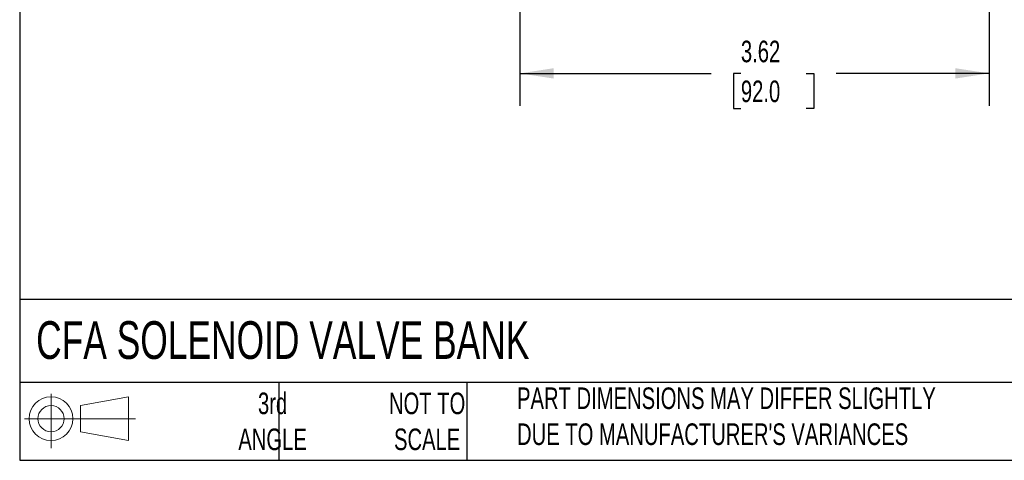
# Model space of a CAD drawing. Header units: inches. Extents: x 0.5 to 21.5, y 0.5 to 16.5.
# Tile 1 of 17: x 0.5 to 8.1, y 0.5 to 3.9. Entities that reach past the tile are written whole.
import ezdxf

# ---------------------------------------------------------------- set-up
doc = ezdxf.new("R2010")
doc.units = ezdxf.units.IN
doc.header["$LTSCALE"] = 2
doc.header["$MEASUREMENT"] = 0
doc.linetypes.add('SLD-Solid', pattern=[0])
doc.layers.add('DIMENSIONS', color=140, linetype='SLD-Solid', lineweight=25)
doc.layers.add('TEXT', color=140, linetype='SLD-Solid', lineweight=25)
doc.layers.add('SLD-DEFPOINTS', color=7, linetype='Continuous')
doc.styles.add('SLDTEXTSTYLE0', font='TXT', dxfattribs={"width": 0.7})
doc.dimstyles.new('SLDDIMSTYLE1', dxfattribs={"dimtxt": 0.169922, "dimasz": 0.26, "dimexe": 0, "dimexo": 0.0625, "dimgap": 0.04248, "dimtad": 0, "dimtih": 1, "dimtoh": 1, "dimrnd": 1e-09, "dimzin": 12, "dimdsep": 46, "dimtxsty": 'SLDTEXTSTYLE0', "dimsah": 1, "dimcen": 0.09, "dimadec": 0, "dimazin": 3, "dimtfac": 1, "dimtofl": 0, "dimtmove": 0, "dimatfit": 3, "dimfxl": 0, "dimfrac": 2, "dimtolj": 1, "dimtzin": 12, "dimarcsym": 0})

# ---------------------------------------------------------------- blocks, each defined once
blk = doc.blocks.new('Block11')
at = {"color": 7, "linetype": 'SLD-Solid', "lineweight": 18}
for p, q in [((0.2038, 0.4182), (0.2038, 0)), ((0.4315, 0.3281), (0.8012, 0.3962)), ((0.8012, 0.3962), (0.8012, 0.0576)), ((0.4315, 0.1257), (0.4315, 0.3281)), ((0, 0.2269), (0.8562, 0.2269)), ((0.4315, 0.1257), (0.8012, 0.0576))]:
    blk.add_line(p, q, dxfattribs=at)
for radius in [0.1693, 0.1012]:
    blk.add_circle((0.2038, 0.2269), radius, dxfattribs=at)
blk = doc.blocks.new('Block12')
at = {"layer": 'SLD-DEFPOINTS'}
blk.add_blockref('Block11', (0, 0), dxfattribs=at)
blk = doc.blocks.new('_D_1')
at = {"layer": 'DIMENSIONS'}
for p, q in [((4.3628, 5.2901), (4.3628, 3.2393)), ((7.9848, 5.2901), (7.9848, 3.2393)), ((4.3628, 3.4893), (5.8382, 3.4893)), ((6.0685, 3.4893), (6.0114, 3.4893)), ((6.0114, 3.4893), (6.0114, 3.2192)), ((6.5734, 3.4893), (6.6305, 3.4893)), ((6.6305, 3.4893), (6.6305, 3.2192)), ((7.9848, 3.4893), (6.8037, 3.4893)), ((6.0114, 3.2192), (6.0685, 3.2192)), ((6.6305, 3.2192), (6.5734, 3.2192))]:
    blk.add_line(p, q, dxfattribs=at)
for points in [[(4.3628, 3.4893), (4.6228, 3.4493), (4.6228, 3.5293)], [(7.9848, 3.4893), (7.7248, 3.5293), (7.7248, 3.4493)]]:
    blk.add_solid(points, dxfattribs=at)
at = {"layer": 'DIMENSIONS', "char_height": 0.16667, "attachment_point": 1, "style": 'SLDTEXTSTYLE0'}
for s, insert in [('3.62', (6.0685, 3.7421)), ('92.0', (6.0685, 3.434))]:
    blk.add_mtext(s, dxfattribs=dict(at, insert=insert))

msp = doc.modelspace()

# ---------------------------------------------------------------- linework, layer by layer
at = {"layer": 'TEXT'}
for p, q in [((0.5, 16.5), (0.5, 0.5)), ((21.5, 1.7422), (0.5, 1.7422)), ((21.5, 1.1), (0.5, 1.1)), ((2.5, 1.1), (2.5, 0.5)), ((3.9537, 1.1), (3.9537, 0.5)), ((0.5, 0.5), (21.5, 0.5))]:
    msp.add_line(p, q, dxfattribs=at)

# ---------------------------------------------------------------- block references
at = {"layer": 'SLD-DEFPOINTS'}
msp.add_blockref('Block12', (0.5384, 0.5948), dxfattribs=at)

# ---------------------------------------------------------------- texts
at = {"layer": 'TEXT', "style": 'SLDTEXTSTYLE0'}
for s, insert, char_height, attachment_point in [('CFA SOLENOID VALVE BANK', (0.6272, 1.5749), 0.291667, 1), ("PART DIMENSIONS MAY DIFFER SLIGHTLY ^JDUE TO MANUFACTURER'S VARIANCES", (4.3401, 1.063), 0.166667, 1), ('3rd^JANGLE', (2.4526, 1.0234), 0.16667, 2), ('NOT TO^JSCALE', (3.6459, 1.0234), 0.166667, 2)]:
    msp.add_mtext(s, dxfattribs=dict(at, insert=insert, char_height=char_height, attachment_point=attachment_point))

# ---------------------------------------------------------------- dimensions: what is measured, and where the dimension line sits
at = {"layer": 'DIMENSIONS'}
dim = msp.add_linear_dim(base=(7.9848, 3.4893), p1=(4.3628, 5.3901), p2=(7.9848, 5.3901), dimstyle='SLDDIMSTYLE1', dxfattribs=at)
dim.commit()
dim.dimension.update_dxf_attribs({"geometry": '_D_1', "text_midpoint": (6.3209, 3.4893), "dimtype": 160})

doc.saveas('drawing.dxf')
